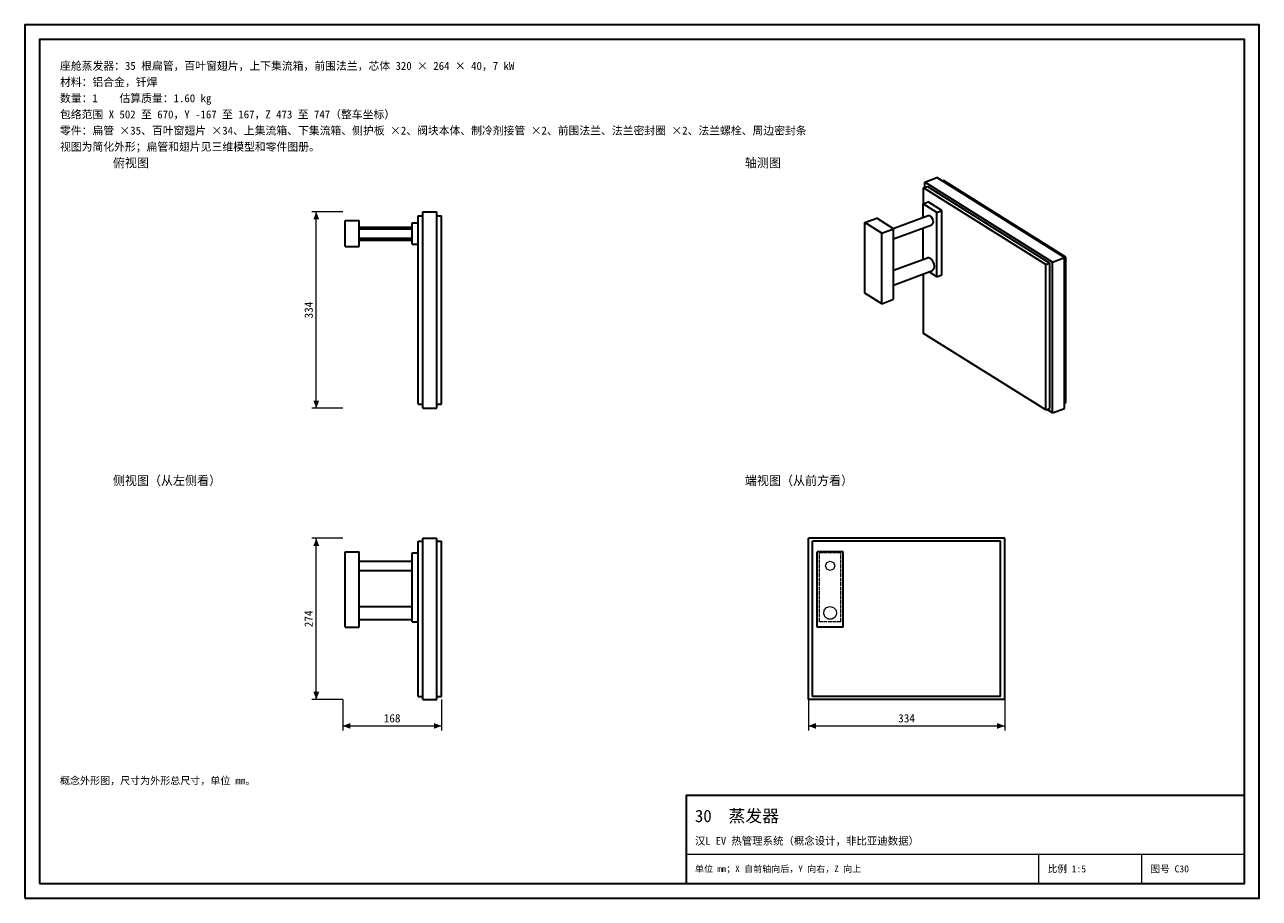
# Model space of a CAD drawing. Header units: millimetres. Extents: x 0 to 420, y 0 to 297.
import ezdxf
from ezdxf.enums import TextEntityAlignment as Align

# ---------------------------------------------------------------- set-up
doc = ezdxf.new("R2010")
doc.units = ezdxf.units.MM
doc.linetypes.add('DASHED', pattern=[1.524, 1.27, -0.254])
for name, color, linetype, lineweight, true_color in [('DIM', 7, 'Continuous', 18, 0x1e5aa0), ('FRAME', 7, 'Continuous', 35, 0x3c3c3c), ('HIDDEN', 7, 'DASHED', 13, 0x969696), ('OUTLINE', 7, 'Continuous', 35, 0x141414), ('TEXT', 7, 'Continuous', 18, 0x141414), ('THIN', 7, 'Continuous', 13, 0x6e6e6e)]:
    doc.layers.add(name, color=color, linetype=linetype, lineweight=lineweight, true_color=true_color)
doc.styles.add('ZH', font='simsun.ttc')

msp = doc.modelspace()

# ---------------------------------------------------------------- hatches: boundary and pattern name
at = {"layer": 'DIM'}
for points in [[(99.2, 233.4), (98.21, 230.8), (100.19, 230.8)], [(99.2, 166.6), (100.19, 169.2), (98.21, 169.2)], [(99.2, 122.4), (98.21, 119.8), (100.19, 119.8)], [(99.2, 67.6), (100.19, 70.2), (98.21, 70.2)], [(108.2, 58.6), (110.8, 57.61), (110.8, 59.59)], [(141.8, 58.6), (139.2, 59.59), (139.2, 57.61)], [(266.6, 58.6), (269.2, 57.61), (269.2, 59.59)], [(333.4, 58.6), (330.8, 59.59), (330.8, 57.61)]]:
    msp.add_hatch(color=7, dxfattribs=at).paths.add_polyline_path(points)

# ---------------------------------------------------------------- linework, layer by layer
for points in [[(108.2, 233.4), (97.7, 233.4)], [(99.2, 166.6), (99.2, 233.4)], [(108.2, 166.6), (97.7, 166.6)], [(108.2, 122.4), (97.7, 122.4)], [(99.2, 67.6), (99.2, 122.4)], [(108.2, 67.6), (97.7, 67.6)], [(108.2, 67.6), (108.2, 57.1)], [(141.8, 67.6), (141.8, 57.1)], [(266.6, 67.6), (266.6, 57.1)], [(333.4, 67.6), (333.4, 57.1)], [(108.2, 58.6), (141.8, 58.6)], [(266.6, 58.6), (333.4, 58.6)]]:
    msp.add_lwpolyline(points, dxfattribs=at)
at = {"layer": 'FRAME'}
for points in [[(0, 0), (420, 0), (420, 297), (0, 297)], [(5, 5), (415, 5), (415, 292), (5, 292)], [(225, 5), (415, 5), (415, 35), (225, 35)]]:
    msp.add_lwpolyline(points, close=True, dxfattribs=at)
at = {"layer": 'HIDDEN'}
for points in [[(133.8, 168), (133.8, 232)], [(133.8, 232), (135.4, 232)], [(135.4, 166.6), (135.4, 233.4)], [(135.4, 233.4), (140.2, 233.4)], [(135.4, 232), (135.4, 168)], [(135.4, 232), (135.4, 168)], [(140.2, 166.6), (140.2, 233.4)], [(140.2, 232), (140.2, 168)], [(140.2, 232), (140.2, 168)], [(140.2, 232), (141.8, 232)], [(141.8, 168), (141.8, 232)], [(109, 221.6), (109, 230.4)], [(109, 230.4), (113.8, 230.4)], [(113.8, 221.6), (113.8, 230.4)], [(113.8, 223.8), (113.8, 224.53), (113.8, 225.27), (113.8, 226), (113.8, 226.73), (113.8, 227.47), (113.8, 228.2)], [(113.8, 228.2), (113.8, 227.83), (113.8, 227.47), (113.8, 227.1), (113.8, 226.73), (113.8, 226.37), (113.8, 226)], [(113.8, 224.4), (113.8, 224.93), (113.8, 225.47), (113.8, 226), (113.8, 226.53), (113.8, 227.07), (113.8, 227.6)], [(113.8, 227.6), (113.8, 227.33), (113.8, 227.07), (113.8, 226.8), (113.8, 226.53), (113.8, 226.27), (113.8, 226)], [(131.8, 222.4), (131.8, 229.6)], [(131.8, 229.6), (133.8, 229.6)], [(131.8, 223.8), (131.8, 224.53), (131.8, 225.27), (131.8, 226), (131.8, 226.73), (131.8, 227.47), (131.8, 228.2)], [(131.8, 228.2), (131.8, 227.83), (131.8, 227.47), (131.8, 227.1), (131.8, 226.73), (131.8, 226.37), (131.8, 226)], [(131.8, 224.4), (131.8, 224.93), (131.8, 225.47), (131.8, 226), (131.8, 226.53), (131.8, 227.07), (131.8, 227.6)], [(131.8, 227.6), (131.8, 227.33), (131.8, 227.07), (131.8, 226.8), (131.8, 226.53), (131.8, 226.27), (131.8, 226)], [(133.8, 222.4), (133.8, 229.6)], [(133.8, 222.4), (133.8, 229.6)], [(113.8, 226), (113.8, 225.63), (113.8, 225.27), (113.8, 224.9), (113.8, 224.53), (113.8, 224.17), (113.8, 223.8)], [(113.8, 226), (113.8, 225.73), (113.8, 225.47), (113.8, 225.2), (113.8, 224.93), (113.8, 224.67), (113.8, 224.4)], [(131.8, 226), (131.8, 225.63), (131.8, 225.27), (131.8, 224.9), (131.8, 224.53), (131.8, 224.17), (131.8, 223.8)], [(131.8, 226), (131.8, 225.73), (131.8, 225.47), (131.8, 225.2), (131.8, 224.93), (131.8, 224.67), (131.8, 224.4)], [(109, 221.6), (113.8, 221.6)], [(131.8, 222.4), (133.8, 222.4)], [(133.8, 168), (135.4, 168)], [(140.2, 168), (141.8, 168)], [(135.4, 166.6), (140.2, 166.6)], [(135.4, 67.6), (135.4, 122.4)], [(135.4, 122.4), (140.2, 122.4)], [(140.2, 67.6), (140.2, 122.4)], [(333.4, 122.4), (266.6, 122.4)], [(266.6, 67.6), (266.6, 122.4)], [(333.4, 67.6), (333.4, 122.4)], [(109, 117.8), (113.8, 117.8)], [(109, 92.2), (109, 117.8)], [(113.8, 92.2), (113.8, 117.8)], [(133.8, 68.6), (133.8, 121.4)], [(133.8, 121.4), (135.4, 121.4)], [(135.4, 68.6), (135.4, 121.4)], [(135.4, 68.6), (135.4, 121.4)], [(140.2, 68.6), (140.2, 121.4)], [(140.2, 68.6), (140.2, 121.4)], [(140.2, 121.4), (141.8, 121.4)], [(141.8, 68.6), (141.8, 121.4)], [(268, 121.4), (332, 121.4)], [(268, 68.6), (268, 121.4)], [(268, 68.6), (268, 121.4)], [(268, 121.4), (332, 121.4)], [(268, 68.6), (268, 121.4)], [(332, 121.4), (268, 121.4)], [(278.4, 117.8), (269.6, 117.8)], [(269.6, 92.2), (269.6, 117.8)], [(278.4, 92.2), (278.4, 117.8)], [(332, 68.6), (332, 121.4)], [(332, 68.6), (332, 121.4)], [(332, 68.6), (332, 121.4)], [(113.8, 114.6), (113.8, 114.07), (113.8, 113.53), (113.8, 113), (113.8, 112.47), (113.8, 111.93), (113.8, 111.4)], [(113.8, 111.4), (113.8, 111.93), (113.8, 112.47), (113.8, 113), (113.8, 113.53), (113.8, 114.07), (113.8, 114.6)], [(131.8, 117.4), (133.8, 117.4)], [(131.8, 94), (131.8, 117.4)], [(131.8, 114.6), (131.8, 114.07), (131.8, 113.53), (131.8, 113), (131.8, 112.47), (131.8, 111.93), (131.8, 111.4)], [(131.8, 111.4), (131.8, 111.93), (131.8, 112.47), (131.8, 113), (131.8, 113.53), (131.8, 114.07), (131.8, 114.6)], [(133.8, 94), (133.8, 117.4)], [(133.8, 94), (133.8, 117.4)], [(270.4, 94), (270.4, 117.4)], [(277.6, 117.4), (270.4, 117.4)], [(270.4, 94), (270.4, 117.4)], [(277.6, 117.4), (270.4, 117.4)], [(274, 114.6), (275.13, 114.13), (275.6, 113), (275.13, 111.87), (274, 111.4), (272.87, 111.87), (272.4, 113), (272.87, 114.13), (274, 114.6)], [(274, 114.6), (275.13, 114.13), (275.6, 113), (275.13, 111.87), (274, 111.4), (272.87, 111.87), (272.4, 113), (272.87, 114.13), (274, 114.6)], [(277.6, 94), (277.6, 117.4)], [(277.6, 94), (277.6, 117.4)], [(113.8, 99.2), (113.8, 98.47), (113.8, 97.73), (113.8, 97), (113.8, 96.27), (113.8, 95.53), (113.8, 94.8)], [(113.8, 94.8), (113.8, 95.53), (113.8, 96.27), (113.8, 97), (113.8, 97.73), (113.8, 98.47), (113.8, 99.2)], [(131.8, 99.2), (131.8, 98.47), (131.8, 97.73), (131.8, 97), (131.8, 96.27), (131.8, 95.53), (131.8, 94.8)], [(131.8, 94.8), (131.8, 95.53), (131.8, 96.27), (131.8, 97), (131.8, 97.73), (131.8, 98.47), (131.8, 99.2)], [(274, 99.2), (275.19, 98.85), (276, 97.91), (276.18, 96.69), (275.66, 95.56), (274.62, 94.89), (273.38, 94.89), (272.34, 95.56), (271.82, 96.69), (272, 97.91), (272.81, 98.85), (274, 99.2)], [(274, 99.2), (275.19, 98.85), (276, 97.91), (276.18, 96.69), (275.66, 95.56), (274.62, 94.89), (273.38, 94.89), (272.34, 95.56), (271.82, 96.69), (272, 97.91), (272.81, 98.85), (274, 99.2)], [(131.8, 94), (133.8, 94)], [(277.6, 94), (270.4, 94)], [(277.6, 94), (270.4, 94)], [(109, 92.2), (113.8, 92.2)], [(278.4, 92.2), (269.6, 92.2)], [(133.8, 68.6), (135.4, 68.6)], [(135.4, 67.6), (140.2, 67.6)], [(140.2, 68.6), (141.8, 68.6)], [(333.4, 67.6), (266.6, 67.6)], [(268, 68.6), (332, 68.6)], [(268, 68.6), (332, 68.6)], [(332, 68.6), (268, 68.6)]]:
    msp.add_lwpolyline(points, dxfattribs=at)
at = {"layer": 'OUTLINE'}
for points in [[(306.2, 243.5), (310.26, 245)], [(353.75, 217.8), (310.26, 245)], [(312.11, 243.84), (312.53, 243.99)], [(354.19, 217.94), (312.53, 243.99)], [(305.76, 241.49), (307.11, 241.99)], [(347.42, 215.43), (305.76, 241.49)], [(305.76, 236.19), (305.76, 241.49)], [(349.69, 216.3), (306.2, 243.5)], [(306.2, 241.65), (306.2, 243.5)], [(307.11, 241.99), (348.78, 215.93)], [(305.63, 236.14), (307.32, 236.77)], [(305.63, 231.51), (305.63, 236.14)], [(310.31, 233.21), (305.63, 236.14)], [(312.01, 233.84), (307.32, 236.77)], [(133.8, 168), (133.8, 232)], [(133.8, 232), (135.4, 232)], [(135.4, 166.6), (135.4, 233.4)], [(135.4, 233.4), (140.2, 233.4)], [(140.2, 166.6), (140.2, 233.4)], [(140.2, 232), (141.8, 232)], [(141.8, 168), (141.8, 232)], [(285.81, 229.7), (289.87, 231.2)], [(295.6, 227.62), (289.87, 231.2)], [(295.42, 227.73), (307.38, 232.16)], [(307.38, 232.16), (307.48, 232.18), (307.58, 232.19), (307.68, 232.18), (307.78, 232.15), (307.88, 232.11), (307.97, 232.05)], [(307.97, 232.05), (308.4, 231.65), (308.71, 231.14), (308.92, 230.58), (309.01, 229.99), (308.94, 229.4), (308.56, 228.95)], [(310.31, 233.21), (312.01, 233.84)], [(310.31, 211.3), (310.31, 233.21)], [(312.01, 211.93), (312.01, 233.84)], [(109, 221.6), (109, 230.4)], [(109, 230.4), (113.8, 230.4)], [(113.8, 221.6), (113.8, 230.4)], [(113.8, 228.2), (131.8, 228.2)], [(113.8, 227.6), (131.8, 227.6)], [(131.8, 229.6), (133.8, 229.6)], [(131.8, 222.4), (131.8, 229.6)], [(291.54, 226.12), (285.81, 229.7)], [(285.81, 205.74), (285.81, 229.7)], [(291.54, 226.12), (295.6, 227.62)], [(295.6, 224.16), (308.56, 228.95)], [(295.6, 203.66), (295.6, 227.62)], [(305.63, 217.22), (305.63, 227.87)], [(113.8, 224.4), (131.8, 224.4)], [(113.8, 223.8), (131.8, 223.8)], [(291.54, 202.15), (291.54, 226.12)], [(109, 221.6), (113.8, 221.6)], [(131.8, 222.4), (133.8, 222.4)], [(295.6, 213.51), (307.15, 217.78)], [(307.15, 217.78), (307.29, 217.82), (307.43, 217.82), (307.58, 217.81), (307.71, 217.77), (307.84, 217.71), (307.97, 217.64)], [(307.97, 217.64), (308.57, 217.08), (308.99, 216.38), (309.28, 215.61), (309.4, 214.79), (309.3, 213.98), (308.78, 213.38)], [(347.42, 215.43), (348.78, 215.93)], [(347.42, 166.01), (347.42, 215.43)], [(348.78, 166.51), (348.78, 215.93)], [(349.69, 216.3), (353.75, 217.8)], [(349.69, 165), (349.69, 216.3)], [(353.75, 217.77), (354.19, 217.94)], [(353.75, 166.5), (353.75, 217.8)], [(354.19, 168.51), (354.19, 217.94)], [(295.6, 208.5), (308.78, 213.38)], [(305.76, 192.06), (305.76, 212.26)], [(310.31, 211.3), (307.66, 212.96)], [(310.31, 211.3), (312.01, 211.93)], [(291.54, 202.15), (285.81, 205.74)], [(291.54, 202.15), (295.6, 203.66)], [(347.42, 166.01), (305.76, 192.06)], [(133.8, 168), (135.4, 168)], [(140.2, 168), (141.8, 168)], [(353.75, 168.35), (354.19, 168.51)], [(135.4, 166.6), (140.2, 166.6)], [(347.42, 166.01), (348.78, 166.51)], [(349.69, 165), (347.84, 166.16)], [(349.69, 165), (353.75, 166.5)], [(135.4, 67.6), (135.4, 122.4)], [(135.4, 122.4), (140.2, 122.4)], [(140.2, 67.6), (140.2, 122.4)], [(333.4, 122.4), (266.6, 122.4)], [(266.6, 67.6), (266.6, 122.4)], [(333.4, 67.6), (333.4, 122.4)], [(109, 117.8), (113.8, 117.8)], [(109, 92.2), (109, 117.8)], [(113.8, 92.2), (113.8, 117.8)], [(133.8, 68.6), (133.8, 121.4)], [(133.8, 121.4), (135.4, 121.4)], [(140.2, 121.4), (141.8, 121.4)], [(141.8, 68.6), (141.8, 121.4)], [(332, 121.4), (268, 121.4)], [(268, 68.6), (268, 121.4)], [(278.4, 117.8), (269.6, 117.8)], [(269.6, 92.2), (269.6, 117.8)], [(278.4, 92.2), (278.4, 117.8)], [(332, 68.6), (332, 121.4)], [(113.8, 114.6), (131.8, 114.6)], [(131.8, 117.4), (133.8, 117.4)], [(131.8, 94), (131.8, 117.4)], [(113.8, 111.4), (131.8, 111.4)], [(113.8, 99.2), (131.8, 99.2)], [(113.8, 94.8), (131.8, 94.8)], [(131.8, 94), (133.8, 94)], [(109, 92.2), (113.8, 92.2)], [(278.4, 92.2), (269.6, 92.2)], [(133.8, 68.6), (135.4, 68.6)], [(135.4, 67.6), (140.2, 67.6)], [(140.2, 68.6), (141.8, 68.6)], [(333.4, 67.6), (266.6, 67.6)], [(332, 68.6), (268, 68.6)]]:
    msp.add_lwpolyline(points, dxfattribs=at)
at = {"layer": 'THIN'}
for points in [[(225, 15), (415, 15)], [(345, 5), (345, 15)], [(380, 5), (380, 15)]]:
    msp.add_lwpolyline(points, dxfattribs=at)

# ---------------------------------------------------------------- texts
at = {"layer": 'DIM', "style": 'ZH'}
for s, p in [('334', (96.6, 200)), ('274', (96.6, 95))]:
    msp.add_text(s, height=2.8, rotation=90, dxfattribs=at).set_placement(p, align=Align.MIDDLE_CENTER)
for s, p in [('168', (125, 61.2)), ('334', (300, 61.2))]:
    msp.add_text(s, height=2.8, dxfattribs=at).set_placement(p, align=Align.MIDDLE_CENTER)
at = {"layer": 'TEXT', "style": 'ZH'}
for s, height, p in [('座舱蒸发器：35 根扁管，百叶窗翅片，上下集流箱，前围法兰，芯体 320 × 264 × 40，7 kW', 2.7, (12, 283)), ('材料：铝合金，钎焊', 2.7, (12, 277.5)), ('数量：1    估算质量：1.60 kg', 2.7, (12, 272)), ('包络范围 X 502 至 670，Y -167 至 167，Z 473 至 747（整车坐标）', 2.7, (12, 266.5)), ('零件：扁管 ×35、百叶窗翅片 ×34、上集流箱、下集流箱、侧护板 ×2、阀块本体、制冷剂接管 ×2、前围法兰、法兰密封圈 ×2、法兰螺栓、周边密封条', 2.7, (12, 261)), ('视图为简化外形；扁管和翅片见三维模型和零件图册。', 2.7, (12, 255.5)), ('俯视图', 3, (30, 250)), ('轴测图', 3, (245, 250)), ('侧视图（从左侧看）', 3, (30, 142)), ('端视图（从前方看）', 3, (245, 142)), ('概念外形图，尺寸为外形总尺寸，单位 mm。', 2.5, (12, 40)), ('30  蒸发器', 4.2, (228, 28)), ('汉L EV 热管理系统（概念设计，非比亚迪数据）', 2.6, (228, 19.5)), ('单位 mm；X 自前轴向后，Y 向右，Z 向上', 2.2, (228, 10)), ('比例 1:5', 2.4, (348, 10)), ('图号 C30', 2.4, (383, 10))]:
    msp.add_text(s, height=height, dxfattribs=at).set_placement(p, align=Align.MIDDLE_LEFT)

doc.saveas('drawing.dxf')
